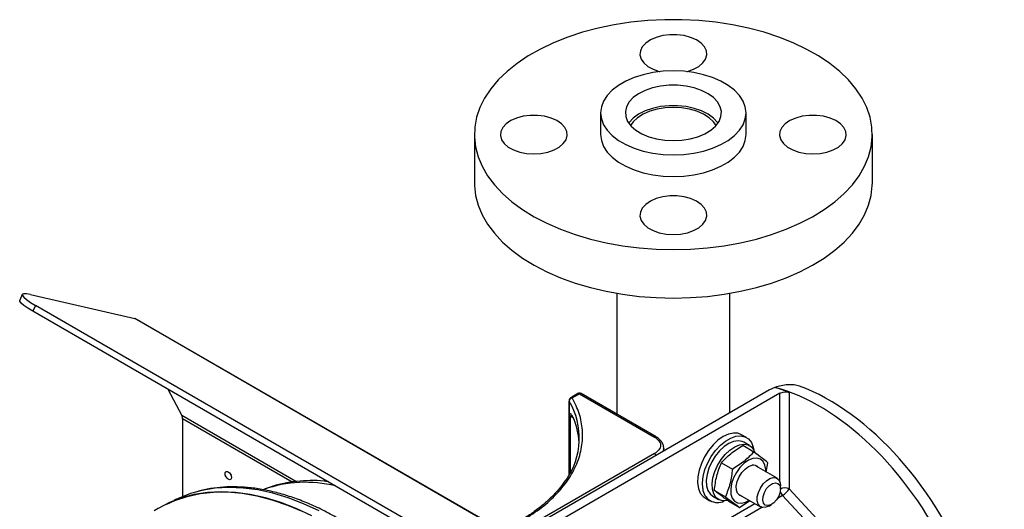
# Model space of a CAD drawing. Header units: inches. Extents: x -9.5 to 26.3, y -12.1 to 25.2.
# Tile 9 of 9: x 15.4 to 24.7, y 20.5 to 25.2. Entities that reach past the tile are written whole.
import ezdxf

# ---------------------------------------------------------------- set-up
doc = ezdxf.new("R2010")
doc.units = ezdxf.units.IN
doc.header["$MEASUREMENT"] = 0

msp = doc.modelspace()

# ---------------------------------------------------------------- linework, layer by layer
at = {"color": 7, "linetype": 'Continuous', "lineweight": 25}
for p, q in [((20.8612, 24.2727), (20.8612, 24.0686)), ((22.2312, 24.0686), (22.2312, 24.2727)), ((19.6712, 24.0686), (19.6712, 23.6114)), ((23.4212, 23.6114), (23.4212, 24.0686)), ((15.4113, 22.5632), (15.387, 22.509)), ((15.4882, 22.5626), (16.4711, 22.3353)), ((21.0147, 22.5733), (21.0147, 21.4347)), ((22.0777, 21.4473), (22.0777, 22.5733)), ((15.5362, 22.4598), (15.5119, 22.4056)), ((20.3657, 19.6717), (15.5362, 22.4598)), ((20.3414, 19.6176), (15.5119, 22.4056)), ((21.8309, 19.2411), (16.4711, 22.3353)), ((21.8479, 19.2345), (16.488, 22.3287)), ((16.7843, 21.671), (16.9148, 21.4233)), ((22.4532, 21.664), (20.0462, 20.2746)), ((22.5504, 21.6328), (20.1219, 20.2309)), ((20.6473, 21.6294), (20.5792, 21.5901)), ((20.5942, 21.5886), (20.6623, 21.628)), ((20.6623, 21.628), (21.3694, 21.2197)), ((21.3844, 21.2212), (20.6773, 21.6294)), ((22.5037, 21.6871), (22.4532, 21.664)), ((22.5504, 20.7967), (22.5504, 21.6328)), ((22.638, 21.6414), (22.638, 20.7314)), ((20.5642, 21.5641), (20.5642, 20.8618)), ((20.5657, 20.8644), (20.5657, 21.5588)), ((17.9905, 20.8023), (16.9148, 21.4233)), ((16.9214, 21.3927), (16.9214, 20.6597)), ((17.954, 20.7966), (16.9214, 21.3927)), ((20.5681, 21.4238), (20.5681, 20.8687)), ((20.6009, 21.4022), (20.5754, 21.4169)), ((20.5754, 21.4169), (20.5754, 20.8823)), ((20.593, 21.4168), (20.6055, 21.3934)), ((20.6035, 21.4006), (20.6018, 21.4016)), ((22.2354, 21.2161), (22.1895, 21.2427)), ((22.2651, 21.1401), (22.21, 21.172)), ((21.3694, 21.0646), (20.132, 20.3503)), ((21.4551, 21.0879), (21.4551, 21.1177)), ((22.3037, 21.0793), (22.1994, 21.1395)), ((21.999, 20.979), (22.1033, 20.9188)), ((22.4223, 20.8906), (22.4375, 20.9785)), ((22.5234, 20.8323), (22.3258, 20.9464)), ((21.9324, 20.7177), (22.0367, 20.6575)), ((22.5556, 20.7306), (22.5556, 20.7611)), ((22.638, 20.7314), (23.1362, 20.1932)), ((16.859, 20.6313), (16.8435, 20.6236)), ((21.8455, 20.6468), (21.8915, 20.6203)), ((21.917, 20.6645), (21.9721, 20.6326)), ((22.0661, 20.617), (22.1704, 20.5567)), ((22.1703, 20.677), (22.3679, 20.5629)), ((22.1704, 20.5567), (22.2665, 20.6215)), ((22.5761, 20.6698), (22.5271, 20.6415)), ((23.0743, 20.1316), (22.5761, 20.6698)), ((21.22, 19.963), (22.3136, 20.5943)), ((22.3815, 20.5575), (21.2474, 19.9028)), ((22.4456, 20.5706), (22.4721, 20.5859))]:
    msp.add_line(p, q, dxfattribs=at)
at = {"color": 7, "linetype": 'Continuous', "lineweight": 25, "flags": 128}
for points in [[(21.5462, 22.9862), (21.7074, 22.9902), (21.8674, 23.0022), (22.025, 23.0221), (22.1791, 23.0497), (22.3285, 23.0849), (22.472, 23.1274), (22.6088, 23.1768), (22.7377, 23.2328), (22.8577, 23.295), (22.968, 23.363), (23.0679, 23.4362), (23.1564, 23.514), (23.233, 23.596), (23.2972, 23.6814), (23.3483, 23.7698), (23.3862, 23.8603), (23.4104, 23.9524), (23.4208, 24.0453), (23.4173, 24.1384), (23.4, 24.231), (23.3689, 24.3224), (23.3244, 24.4119), (23.2667, 24.4989), (23.1962, 24.5827), (23.1136, 24.6627), (23.0193, 24.7383), (22.9141, 24.8089), (22.7988, 24.874), (22.6743, 24.9332), (22.5413, 24.986), (22.401, 25.032), (22.2544, 25.0708), (22.1026, 25.1023), (21.9466, 25.1261), (21.7876, 25.142), (21.6269, 25.15), (21.4656, 25.15), (21.3048, 25.142), (21.1459, 25.1261), (20.9899, 25.1023), (20.838, 25.0708), (20.6914, 25.032), (20.5511, 24.986), (20.4182, 24.9332), (20.2936, 24.874), (20.1783, 24.8089), (20.0731, 24.7383), (19.9789, 24.6627), (19.8962, 24.5827), (19.8257, 24.4989), (19.768, 24.4119), (19.7235, 24.3224), (19.6924, 24.231), (19.6751, 24.1384), (19.6717, 24.0453), (19.6821, 23.9524), (19.7063, 23.8603), (19.7441, 23.7698), (19.7953, 23.6814), (19.8594, 23.596), (19.936, 23.514), (20.0246, 23.4362), (20.1244, 23.363), (20.2347, 23.295), (20.3548, 23.2328), (20.4837, 23.1768), (20.6204, 23.1274), (20.764, 23.0849), (20.9134, 23.0497), (21.0674, 23.0221), (21.225, 23.0022), (21.385, 22.9902), (21.5462, 22.9862)], [(21.6732, 24.6613), (21.6785, 24.6627), (21.7368, 24.683), (21.7863, 24.71), (21.8245, 24.7426), (21.8497, 24.7791), (21.8608, 24.8179), (21.8571, 24.8572), (21.8388, 24.8951), (21.8069, 24.9298), (21.7628, 24.9598), (21.7086, 24.9836), (21.6468, 25.0001), (21.5803, 25.0085), (21.5122, 25.0085), (21.4456, 25.0001), (21.3838, 24.9836), (21.3296, 24.9598), (21.2855, 24.9298), (21.2536, 24.8951), (21.2354, 24.8572), (21.2317, 24.8179), (21.2427, 24.7791), (21.2679, 24.7426), (21.3061, 24.71), (21.3556, 24.683), (21.414, 24.6627), (21.4192, 24.6613)], [(21.5462, 23.8773), (21.6437, 23.8813), (21.7392, 23.8933), (21.8308, 23.913), (21.9166, 23.9401), (21.9948, 23.9739), (22.0639, 24.0138), (22.1225, 24.059), (22.1693, 24.1085), (22.2035, 24.1613), (22.2242, 24.2165), (22.2312, 24.2727), (22.2242, 24.329), (22.2035, 24.3842), (22.1693, 24.437), (22.1225, 24.4865), (22.0639, 24.5317), (21.9948, 24.5716), (21.9166, 24.6054), (21.8308, 24.6325), (21.7392, 24.6522), (21.6437, 24.6642), (21.5462, 24.6682), (21.4487, 24.6642), (21.3532, 24.6522), (21.2617, 24.6325), (21.1759, 24.6054), (21.0976, 24.5716), (21.0285, 24.5317), (20.97, 24.4865), (20.9231, 24.437), (20.889, 24.3842), (20.8682, 24.329), (20.8612, 24.2727), (20.8682, 24.2165), (20.889, 24.1613), (20.9231, 24.1085), (20.97, 24.059), (21.0285, 24.0138), (21.0976, 23.9739), (21.1759, 23.9401), (21.2617, 23.913), (21.3532, 23.8933), (21.4487, 23.8813), (21.5462, 23.8773)], [(21.5462, 24.0114), (21.6271, 24.0156), (21.7053, 24.028), (21.7784, 24.0484), (21.8441, 24.0759), (21.9002, 24.1098), (21.9449, 24.1489), (21.9768, 24.192), (21.9949, 24.2377), (21.9985, 24.2845), (21.9876, 24.3309), (21.9625, 24.3755), (21.9241, 24.4167), (21.8735, 24.4534), (21.8123, 24.4842), (21.7427, 24.5082), (21.6667, 24.5247), (21.5868, 24.5331), (21.5056, 24.5331), (21.4258, 24.5247), (21.3498, 24.5082), (21.2801, 24.4842), (21.219, 24.4534), (21.1684, 24.4167), (21.1299, 24.3755), (21.1048, 24.3309), (21.0939, 24.2845), (21.0976, 24.2377), (21.1156, 24.192), (21.1475, 24.1489), (21.1922, 24.1098), (21.2483, 24.0759), (21.314, 24.0484), (21.3871, 24.028), (21.4654, 24.0156), (21.5462, 24.0114)], [(21.967, 24.1763), (21.9625, 24.1826), (21.9241, 24.2239), (21.8735, 24.2605), (21.8123, 24.2913), (21.7427, 24.3153), (21.6667, 24.3318), (21.5868, 24.3402), (21.5056, 24.3402), (21.4258, 24.3318), (21.3498, 24.3153), (21.2801, 24.2913), (21.219, 24.2605), (21.1684, 24.2239), (21.1299, 24.1826), (21.1254, 24.1763)], [(21.9494, 24.1538), (21.9249, 24.1887), (21.8838, 24.227), (21.8312, 24.2603), (21.7689, 24.2875), (21.699, 24.3076), (21.6239, 24.3199), (21.5462, 24.3241), (21.4685, 24.3199), (21.3934, 24.3076), (21.3235, 24.2875), (21.2612, 24.2603), (21.2087, 24.227), (21.1676, 24.1887), (21.1431, 24.1538)], [(20.2312, 23.8868), (20.2989, 23.891), (20.3635, 23.9036), (20.4218, 23.9238), (20.4713, 23.9509), (20.5095, 23.9834), (20.5347, 24.02), (20.5458, 24.0588), (20.5421, 24.098), (20.5238, 24.1359), (20.4919, 24.1707), (20.4478, 24.2006), (20.3936, 24.2244), (20.3318, 24.2409), (20.2653, 24.2494), (20.1972, 24.2494), (20.1306, 24.2409), (20.0688, 24.2244), (20.0146, 24.2006), (19.9705, 24.1707), (19.9386, 24.1359), (19.9204, 24.098), (19.9167, 24.0588), (19.9277, 24.02), (19.9529, 23.9834), (19.9911, 23.9509), (20.0406, 23.9238), (20.099, 23.9036), (20.1635, 23.891), (20.2312, 23.8868)], [(22.8612, 23.8868), (22.9289, 23.891), (22.9935, 23.9036), (23.0518, 23.9238), (23.1013, 23.9509), (23.1395, 23.9834), (23.1647, 24.02), (23.1758, 24.0588), (23.1721, 24.098), (23.1538, 24.1359), (23.1219, 24.1707), (23.0778, 24.2006), (23.0236, 24.2244), (22.9618, 24.2409), (22.8953, 24.2494), (22.8272, 24.2494), (22.7606, 24.2409), (22.6988, 24.2244), (22.6446, 24.2006), (22.6005, 24.1707), (22.5686, 24.1359), (22.5504, 24.098), (22.5467, 24.0588), (22.5577, 24.02), (22.5829, 23.9834), (22.6211, 23.9509), (22.6706, 23.9238), (22.729, 23.9036), (22.7935, 23.891), (22.8612, 23.8868)], [(20.8612, 24.0686), (20.8682, 24.0123), (20.889, 23.9572), (20.9231, 23.9043), (20.97, 23.8548), (21.0285, 23.8097), (21.0976, 23.7698), (21.1759, 23.7359), (21.2617, 23.7089), (21.3532, 23.6892), (21.4487, 23.6772), (21.5462, 23.6732)], [(21.5462, 23.6732), (21.6437, 23.6772), (21.7392, 23.6892), (21.8308, 23.7089), (21.9166, 23.7359), (21.9948, 23.7698), (22.0639, 23.8097), (22.1225, 23.8548), (22.1693, 23.9043), (22.2035, 23.9572), (22.2242, 24.0123), (22.2312, 24.0686)], [(19.6712, 23.6114), (19.6717, 23.5881), (19.6821, 23.4951), (19.7063, 23.403), (19.7441, 23.3125), (19.7953, 23.2242), (19.8594, 23.1387), (19.936, 23.0568), (20.0246, 22.9789), (20.1244, 22.9057), (20.2347, 22.8378), (20.3548, 22.7756), (20.4837, 22.7195), (20.6204, 22.6701), (20.764, 22.6276), (20.9134, 22.5925), (21.0674, 22.5648), (21.225, 22.5449), (21.385, 22.5329), (21.5462, 22.5289)], [(21.5462, 22.5289), (21.7074, 22.5329), (21.8674, 22.5449), (22.025, 22.5648), (22.1791, 22.5925), (22.3285, 22.6276), (22.472, 22.6701), (22.6088, 22.7195), (22.7377, 22.7756), (22.8577, 22.8378), (22.968, 22.9057), (23.0679, 22.9789), (23.1564, 23.0568), (23.233, 23.1387), (23.2972, 23.2242), (23.3483, 23.3125), (23.3862, 23.403), (23.4104, 23.4951), (23.4208, 23.5881), (23.4212, 23.6114)], [(21.5462, 23.1276), (21.6139, 23.1319), (21.6785, 23.1444), (21.7368, 23.1647), (21.7863, 23.1918), (21.8245, 23.2243), (21.8497, 23.2608), (21.8608, 23.2996), (21.8571, 23.3389), (21.8388, 23.3768), (21.8069, 23.4115), (21.7628, 23.4415), (21.7086, 23.4653), (21.6468, 23.4818), (21.5803, 23.4903), (21.5122, 23.4903), (21.4456, 23.4818), (21.3838, 23.4653), (21.3296, 23.4415), (21.2855, 23.4115), (21.2536, 23.3768), (21.2354, 23.3389), (21.2317, 23.2996), (21.2427, 23.2608), (21.2679, 23.2243), (21.3061, 23.1918), (21.3556, 23.1647), (21.414, 23.1444), (21.4785, 23.1319), (21.5462, 23.1276)], [(15.4882, 22.5626), (15.451, 22.5695), (15.4253, 22.5702), (15.4123, 22.5647), (15.4123, 22.5533), (15.4255, 22.5364), (15.4513, 22.5145), (15.4886, 22.4887), (15.5362, 22.4598)], [(15.5119, 22.4056), (15.4643, 22.4345), (15.4269, 22.4604), (15.4012, 22.4822), (15.388, 22.4991), (15.387, 22.509)], [(22.1895, 21.2427), (22.155, 21.2558), (22.1118, 21.2581), (22.0647, 21.2476), (22.0157, 21.2246), (21.9668, 21.1902), (21.92, 21.1458), (21.8771, 21.0931), (21.84, 21.0343), (21.8102, 20.9719), (21.7888, 20.9084), (21.7768, 20.8463), (21.7747, 20.7883), (21.7825, 20.7367), (21.7999, 20.6936), (21.8262, 20.6608), (21.8455, 20.6468)], [(21.8233, 20.735), (21.8204, 20.7901), (21.8276, 20.8505), (21.8443, 20.9136), (21.87, 20.9769), (21.9037, 21.0378), (21.9439, 21.0938), (21.989, 21.1426), (22.0371, 21.1823), (22.0863, 21.2111), (22.1346, 21.2279), (22.18, 21.2321), (22.2206, 21.2234), (22.2547, 21.2022), (22.2811, 21.1694), (22.2985, 21.1263), (22.3037, 21.1007)], [(22.21, 21.172), (22.1947, 21.1791), (22.1566, 21.1857), (22.1141, 21.1794), (22.0691, 21.1606), (22.0238, 21.1302), (21.9805, 21.0895), (21.9411, 21.0407), (21.9076, 20.9859), (21.8816, 20.9279), (21.8644, 20.8694), (21.8567, 20.8133), (21.8589, 20.7622), (21.871, 20.7186), (21.8923, 20.6846), (21.917, 20.6645)], [(22.0564, 20.6223), (22.0548, 20.6219), (22.0133, 20.6196), (21.977, 20.63), (21.9474, 20.6528), (21.9261, 20.6868), (21.9141, 20.7304), (21.9118, 20.7814), (21.9195, 20.8376), (21.9368, 20.896), (21.9628, 20.9541), (21.9963, 21.0088), (22.0356, 21.0577), (22.079, 21.0983), (22.1242, 21.1288), (22.1692, 21.1476), (22.2118, 21.1539), (22.2499, 21.1473), (22.2816, 21.1281), (22.3056, 21.0974), (22.3168, 21.0705)], [(21.4551, 21.1156), (21.4509, 21.0929), (21.4467, 21.083)], [(22.4162, 20.8942), (22.4163, 20.9137), (22.4093, 20.9568), (22.3923, 20.9906), (22.3665, 21.0131), (22.3335, 21.0229), (22.2952, 21.0192), (22.2542, 21.0024), (22.213, 20.9735), (22.1742, 20.9343), (22.1403, 20.8873), (22.1133, 20.8354), (22.095, 20.782)], [(17.3221, 20.8755), (17.3244, 20.8877), (17.3311, 20.8954), (17.341, 20.8973), (17.3527, 20.8932), (17.3644, 20.8838), (17.3744, 20.8704), (17.381, 20.8551), (17.3833, 20.8402), (17.381, 20.828), (17.3744, 20.8204), (17.3644, 20.8184), (17.3527, 20.8225), (17.341, 20.832), (17.3311, 20.8454), (17.3244, 20.8607), (17.3221, 20.8755)], [(17.3696, 20.8776), (17.3735, 20.8699), (17.3783, 20.8626)], [(22.1923, 20.6643), (22.1715, 20.6711), (22.1514, 20.6907), (22.1401, 20.7209), (22.1387, 20.759), (22.1473, 20.8016), (22.1651, 20.845), (22.1906, 20.8852), (22.2215, 20.9187), (22.255, 20.9426), (22.2881, 20.9547)], [(22.4456, 20.5706), (22.4187, 20.5589), (22.3884, 20.5561), (22.3633, 20.5659), (22.3455, 20.5874), (22.3365, 20.6187), (22.3373, 20.6569), (22.3477, 20.6988), (22.3668, 20.7406), (22.3929, 20.7786), (22.4237, 20.8094), (22.4564, 20.8302), (22.4564, 20.8302)], [(22.4639, 20.5816), (22.4359, 20.5745), (22.4124, 20.5804), (22.396, 20.5986), (22.3888, 20.6269), (22.3916, 20.6619), (22.4042, 20.6993), (22.4249, 20.7347), (22.4513, 20.7638), (22.4802, 20.7831), (22.5082, 20.7902), (22.5318, 20.7843), (22.5481, 20.7661), (22.5553, 20.7378), (22.5525, 20.7028), (22.54, 20.6654), (22.5192, 20.63), (22.4928, 20.6009), (22.4639, 20.5816)], [(22.4564, 20.8302), (22.4882, 20.8393), (22.5162, 20.8357), (22.5379, 20.8199), (22.5514, 20.7933), (22.5556, 20.7611)], [(18.1403, 20.4778), (17.9927, 20.5469), (17.8464, 20.6038), (17.702, 20.6484), (17.5602, 20.6804), (17.4216, 20.6996), (17.2868, 20.7061), (17.1565, 20.6997), (17.0312, 20.6804), (16.9116, 20.6485), (16.798, 20.604), (16.6911, 20.5471), (16.6555, 20.5244)], [(16.775, 20.5897), (16.8494, 20.623), (16.9653, 20.6621), (17.087, 20.6885), (17.2141, 20.7023), (17.346, 20.7033), (17.482, 20.6915), (17.6216, 20.667), (17.7642, 20.6299), (17.909, 20.5804), (18.0555, 20.5186)], [(18.2098, 20.5253), (18.0622, 20.5932), (17.916, 20.649), (17.7719, 20.6922), (17.6303, 20.7229), (17.4921, 20.7407), (17.3578, 20.7457), (17.228, 20.7378), (17.1033, 20.717), (17.0447, 20.7023)], [(22.095, 20.782), (22.0865, 20.7302), (22.0883, 20.6835), (22.1004, 20.6447), (22.122, 20.6163), (22.1516, 20.6), (22.1876, 20.597), (22.2275, 20.6073), (22.2607, 20.6248)]]:
    msp.add_lwpolyline(points, dxfattribs=at)
at = {"color": 7, "linetype": 'Continuous', "lineweight": 25}
for centre, radius, start, end in [((16.4574, 22.2753), 0.0615, 60.08753, 77.14248), ((20.6535, 21.6157), 0.0151, 54.38242, 114.30712), ((20.6711, 21.6157), 0.0151, 65.69288, 125.61758), ((19.9671, 21.2104), 0.6926, 325.16218, 30.20004), ((20.5749, 21.5642), 0.0107, 180.32958, 210.26875), ((20.5991, 21.5554), 0.0336, 98.35011, 174.20188), ((20.5854, 21.5767), 0.0148, 53.70192, 115.01653), ((16.8554, 21.3945), 0.066, 358.43177, 25.93589), ((20.5844, 21.4337), 0.0192, 211.21482, 241.9052), ((19.9729, 21.1255), 0.688, 3.76796, 23.99142), ((20.6207, 21.4052), 0.0192, 179.71575, 226.35717), ((21.3783, 21.2074), 0.0152, 67.30463, 125.47572), ((21.3459, 21.0273), 0.0442, 27.27501, 57.81689), ((22.3018, 20.8984), 0.0579, 37.52657, 103.69652), ((18.0803, 19.6095), 1.1848, 76.26257, 109.28103), ((17.3305, 19.6767), 1.0647, 105.57139, 116.28644), ((21.9629, 20.7439), 0.1399, 183.63425, 296.65392), ((22.6539, 20.7397), 0.1047, 196.82957, 221.92934), ((22.5944, 20.6442), 0.0976, 63.44973, 113.42116), ((22.4783, 20.8299), 0.1876, 301.40974, 328.33677)]:
    msp.add_arc(centre, radius, start, end, dxfattribs=at)
for centre, major_axis, start_param, end_param in [((22.8949, 19.7804), (-1.0976, 1.8356), 2.179459, 5.745927), ((22.8744, 19.6921), (-1.1548, 1.9312), 5.635396, 5.719878), ((22.9904, 19.8355), (-1.0976, 1.8356), 3.132556, 5.656564)]:
    msp.add_ellipse(centre, major_axis=major_axis, ratio=0.587369, start_param=start_param, end_param=end_param, dxfattribs=at)
for points, knots in [([(22.7335, 21.7004), (22.7175, 21.7049), (22.6853, 21.714), (22.6246, 21.7139), (22.5616, 21.7061), (22.5228, 21.6935), (22.5037, 21.6874)], [0, 0, 0, 0, 0.247822, 0.500555, 0.753667, 1, 1, 1, 1]), ([(20.6773, 21.6294), (20.6769, 21.6296), (20.6741, 21.6315), (20.6674, 21.6335), (20.6577, 21.6335), (20.6504, 21.6319), (20.6475, 21.6295), (20.6474, 21.6294)], [0, 0, 0, 0, 0.041685, 0.32697, 0.642245, 0.98369, 1, 1, 1, 1]), ([(22.5504, 21.6328), (22.5568, 21.6359), (22.5696, 21.6421), (22.5942, 21.6466), (22.6187, 21.647), (22.6315, 21.6433), (22.638, 21.6414)], [0, 0, 0, 0, 0.249663, 0.499494, 0.749397, 1, 1, 1, 1]), ([(20.1108, 20.4278), (20.1704, 20.465), (20.2913, 20.5404), (20.439, 20.6714), (20.5584, 20.8147), (20.6422, 20.968), (20.6882, 21.1265), (20.6947, 21.2855), (20.6664, 21.441), (20.618, 21.5399), (20.5942, 21.5886)], [0, 0, 0, 0, 0.12086, 0.2452, 0.371974, 0.5, 0.628026, 0.7548, 0.87914, 1, 1, 1, 1]), ([(20.5792, 21.59), (20.5763, 21.5879), (20.5704, 21.5837), (20.5652, 21.5742), (20.5646, 21.5674), (20.5643, 21.5641)], [0, 0, 0, 0, 0.344155, 0.685935, 1, 1, 1, 1]), ([(20.6015, 21.4053), (20.5953, 21.4172), (20.586, 21.4351), (20.5746, 21.4408), (20.5701, 21.4366), (20.5683, 21.4307), (20.5681, 21.4261), (20.5681, 21.4238)], [0, 0, 0, 0, 0.498099, 0.74827, 0.875191, 0.939944, 1, 1, 1, 1]), ([(20.5754, 21.4169), (20.5755, 21.4176), (20.5756, 21.4192), (20.5771, 21.4213), (20.5828, 21.4227), (20.5893, 21.4182), (20.5943, 21.4148)], [0, 0, 0, 0, 0.064914, 0.139054, 0.335177, 1, 1, 1, 1]), ([(21.3694, 21.2197), (21.3845, 21.209), (21.4078, 21.1924), (21.4223, 21.1646), (21.4265, 21.1422), (21.4223, 21.1198), (21.4078, 21.092), (21.3845, 21.0754), (21.3694, 21.0646)], [0, 0, 0, 0, 0.2394568, 0.3683607, 0.5, 0.6316393, 0.7605432, 1, 1, 1, 1]), ([(21.4541, 21.1152), (21.4545, 21.1176), (21.4565, 21.1317), (21.4483, 21.1568), (21.43, 21.1858), (21.4079, 21.207), (21.3904, 21.2171), (21.3839, 21.2208)], [0, 0, 0, 0, 0.058098, 0.338132, 0.597243, 0.848185, 1, 1, 1, 1]), ([(21.999, 20.979), (22.0269, 21.0081), (22.0836, 21.0674), (22.1603, 21.1152), (22.1994, 21.1395)], [0, 0, 0, 0, 0.4912125, 1, 1, 1, 1]), ([(22.3037, 21.0793), (22.2758, 21.0502), (22.219, 20.9909), (22.1423, 20.9431), (22.1033, 20.9188)], [0, 0, 0, 0, 0.491212, 1, 1, 1, 1]), ([(22.4375, 20.9785), (22.4205, 20.9922), (22.3859, 21.02), (22.3314, 21.0593), (22.3037, 21.0793)], [0, 0, 0, 0, 0.491212, 1, 1, 1, 1]), ([(21.9324, 20.7177), (21.9383, 20.7634), (21.9505, 20.8562), (21.9826, 20.9376), (21.999, 20.979)], [0, 0, 0, 0, 0.491212, 1, 1, 1, 1]), ([(22.1033, 20.9188), (22.0973, 20.8732), (22.0851, 20.7804), (22.053, 20.699), (22.0367, 20.6575)], [0, 0, 0, 0, 0.491212, 1, 1, 1, 1]), ([(18.2922, 20.8006), (18.28, 20.8022), (18.2233, 20.8101), (18.1245, 20.8119), (17.9969, 20.8057), (17.8744, 20.7859), (17.7686, 20.7592), (17.706, 20.734), (17.6807, 20.7238)], [0, 0, 0, 0, 0.056568, 0.262448, 0.465887, 0.666653, 0.864797, 1, 1, 1, 1]), ([(20.5342, 20.819), (20.5174, 20.795), (20.4828, 20.7454), (20.4179, 20.6733), (20.3434, 20.6025), (20.2594, 20.5352), (20.1769, 20.4773), (20.119, 20.4437), (20.095, 20.4297)], [0, 0, 0, 0, 0.167361, 0.344758, 0.521696, 0.698315, 0.8747, 1, 1, 1, 1]), ([(20.5811, 16.7769), (20.58, 16.8109), (20.5769, 16.9001), (20.5619, 17.0492), (20.5372, 17.2229), (20.5035, 17.3994), (20.4613, 17.5778), (20.4106, 17.7574), (20.3519, 17.9375), (20.2852, 18.1174), (20.2108, 18.2964), (20.1292, 18.4739), (20.0405, 18.6491), (19.9451, 18.8213), (19.8435, 18.9898), (19.736, 19.154), (19.623, 19.3133), (19.505, 19.467), (19.3824, 19.6145), (19.2557, 19.7552), (19.1254, 19.8886), (18.992, 20.0141), (18.856, 20.1313), (18.7178, 20.2396), (18.5781, 20.3385), (18.4373, 20.4278), (18.296, 20.5069), (18.1548, 20.5756), (18.0141, 20.6335), (17.8745, 20.6803), (17.7367, 20.7157), (17.6012, 20.7397), (17.4687, 20.7519), (17.3396, 20.7527), (17.2151, 20.741), (17.1202, 20.725), (17.0687, 20.709), (17.0554, 20.7049)], [0, 0, 0, 0, 0.018134, 0.047646, 0.077148, 0.106638, 0.136116, 0.165582, 0.195036, 0.224481, 0.253917, 0.283348, 0.312774, 0.342199, 0.371622, 0.401048, 0.430476, 0.459909, 0.48935, 0.5188, 0.548261, 0.577735, 0.607223, 0.636727, 0.666247, 0.695783, 0.725333, 0.754893, 0.784456, 0.814007, 0.843532, 0.873008, 0.902411, 0.931714, 0.960892, 0.989929, 1, 1, 1, 1]), ([(22.0661, 20.617), (22.0393, 20.6363), (21.9847, 20.6757), (21.95, 20.7036), (21.9324, 20.7177)], [0, 0, 0, 0, 0.4912125, 1, 1, 1, 1]), ([(22.0367, 20.6575), (22.0635, 20.6382), (22.1181, 20.5988), (22.1528, 20.5709), (22.1704, 20.5567)], [0, 0, 0, 0, 0.491212, 1, 1, 1, 1])]:
    msp.add_open_spline(points, degree=3, knots=knots, dxfattribs=at)

doc.saveas('drawing.dxf')
